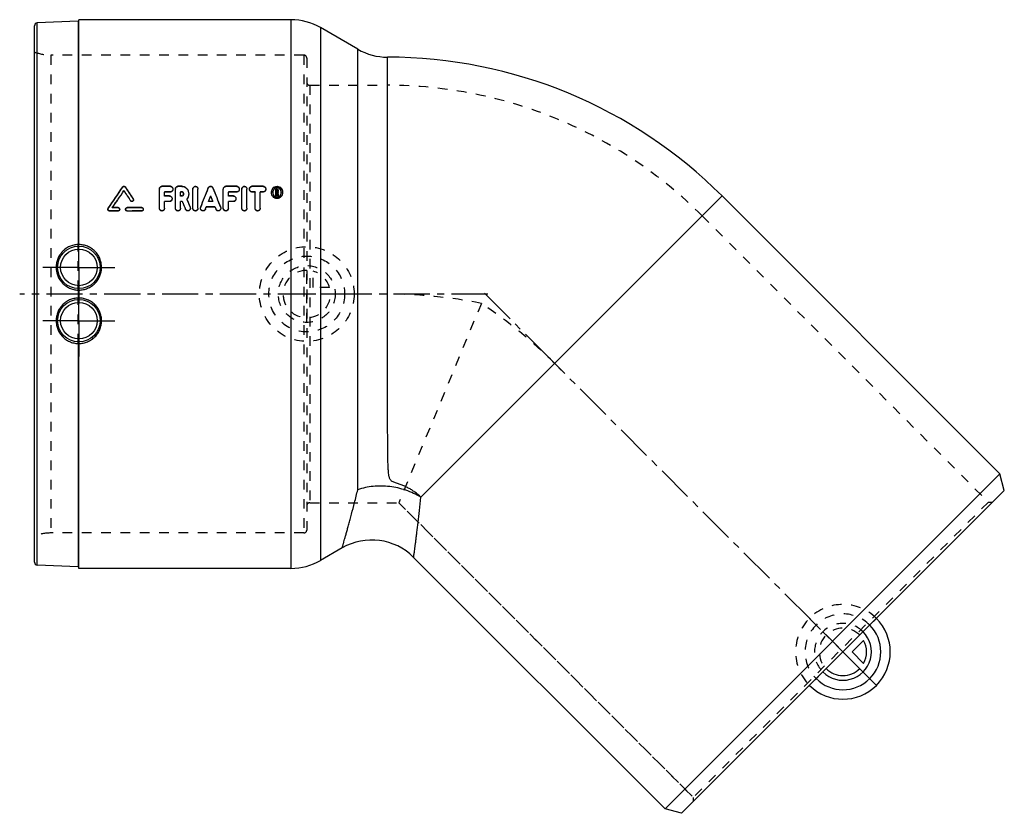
# Model space of a CAD drawing. Header units: millimetres. Extents: x 81 to 414, y 116 to 384.
import ezdxf

# ---------------------------------------------------------------- set-up
doc = ezdxf.new("R2010")
doc.units = ezdxf.units.MM
doc.header["$LTSCALE"] = 32.592593
doc.linetypes.add('CENTER', pattern=[0.6, 0.375, -0.075, 0.075, -0.075])
doc.linetypes.add('HIDDEN', pattern=[0.2, 0.1, -0.1])
for name, color, linetype in [('ACHSEN_S', 7, 'CONTINUOUS'), ('FASEN', 7, 'CONTINUOUS'), ('FLAECHEN', 7, 'CONTINUOUS'), ('HILFSGEOMETRIE', 7, 'CONTINUOUS'), ('KOERPER', 7, 'CONTINUOUS'), ('KONST.EL_MIT_GEO', 7, 'CONTINUOUS'), ('KURVEN', 7, 'CONTINUOUS')]:
    doc.layers.add(name, color=color, linetype=linetype)

msp = doc.modelspace()

# ---------------------------------------------------------------- linework, layer by layer
at = {"layer": 'ACHSEN_S', "color": 2, "linetype": 'CENTER'}
msp.add_line((239.28, 291.38), (81.16, 291.38), dxfattribs=at)
at = {"layer": 'FASEN', "color": 7, "linetype": 'Continuous'}
for p, q in [((318.46, 324.52), (412.34, 230.64)), ((412.34, 230.64), (299.2, 117.5)), ((413.84, 225.06), (412.34, 230.64)), ((413.84, 225.06), (304.78, 116.01)), ((214.26, 202.45), (299.2, 117.5)), ((304.78, 116.01), (299.2, 117.5))]:
    msp.add_line(p, q, dxfattribs=at)
at = {"layer": 'FASEN', "color": 8, "linetype": 'HIDDEN'}
for p, q in [((311.75, 317.8), (408.45, 221.09)), ((408.45, 221.09), (308.75, 121.39)), ((408.45, 221.09), (409.87, 221.09)), ((212.04, 218.1), (308.75, 121.39)), ((308.75, 121.39), (308.75, 119.98))]:
    msp.add_line(p, q, dxfattribs=at)
at = {"layer": 'FLAECHEN', "color": 2, "linetype": 'CENTER'}
msp.add_line((238.21, 291.64), (265.44, 264.41), dxfattribs=at)
at = {"layer": 'HILFSGEOMETRIE', "color": 2, "linetype": 'CENTER'}
msp.add_line((362.14, 167.71), (258.36, 271.48), dxfattribs=at)
at = {"layer": 'KOERPER', "color": 7, "linetype": 'Continuous'}
for p, q in [((172.81, 384.03), (101.16, 384.03)), ((195.43, 374.06), (182.81, 381.35)), ((318.46, 324.52), (412.34, 230.64)), ((190.11, 205.63), (182.81, 201.41)), ((214.26, 202.45), (299.2, 117.5)), ((172.81, 198.73), (101.16, 198.73))]:
    msp.add_line(p, q, dxfattribs=at)
at = {"layer": 'KOERPER', "color": 8, "linetype": 'HIDDEN'}
for p, q in [((179.16, 361.88), (205.33, 361.88)), ((205.33, 361.88), (205.33, 291.38)), ((311.75, 317.8), (261.9, 267.95)), ((311.75, 317.8), (408.45, 221.09)), ((237.15, 288.22), (209.26, 220.88)), ((179.16, 220.88), (209.26, 220.88)), ((209.26, 220.88), (308.75, 121.39))]:
    msp.add_line(p, q, dxfattribs=at)
at = {"layer": 'KOERPER', "color": 2, "linetype": 'CENTER'}
for p, q in [((101.16, 300.38), (101.16, 312.53)), ((101.16, 300.38), (89.01, 300.38)), ((101.16, 300.38), (101.16, 288.23)), ((101.16, 300.38), (113.31, 300.38)), ((101.16, 282.38), (101.16, 288.23)), ((101.16, 282.38), (89.01, 282.38)), ((101.16, 282.38), (101.16, 270.23)), ((101.16, 282.38), (113.31, 282.38))]:
    msp.add_line(p, q, dxfattribs=at)
at = {"layer": 'KOERPER', "color": 7, "linetype": 'Continuous'}
msp.add_arc((205.33, 211.38), 160, 45, 89.9661, dxfattribs=at)
at = {"layer": 'KOERPER', "color": 8, "linetype": 'HIDDEN'}
for centre, radius, start, end in [((205.33, 211.38), 150.5, 45, 90), ((205.21, 128.6), 162.78, 78.6824, 89.9581), ((205.21, 128.61), 162.77, 78.6823, 89.9585), ((146.88, 152.77), 162.77, 45.0415, 56.3177)]:
    msp.add_arc(centre, radius, start, end, dxfattribs=at)
at = {"layer": 'KONST.EL_MIT_GEO', "color": 7, "linetype": 'Continuous'}
for p, q in [((100.88, 383.52), (87.12, 382.92)), ((87.12, 199.84), (87.12, 382.92)), ((100.88, 383.52), (100.88, 308.1)), ((101.16, 308.09), (101.16, 384.03)), ((172.81, 384.03), (172.81, 198.73)), ((86.16, 200.84), (86.16, 381.92)), ((182.81, 381.35), (182.81, 201.41)), ((195.43, 291.38), (195.43, 374.06)), ((205.43, 291.38), (205.42, 371.38)), ((115.97, 327.56), (115.97, 327.49)), ((116.76, 327.56), (116.76, 327.49)), ((128.36, 320.35), (128.36, 326.76)), ((129.22, 327.78), (129.22, 327.71)), ((132.07, 327.78), (129.22, 327.78)), ((132.07, 327.71), (129.22, 327.71)), ((132.07, 327.78), (132.07, 327.71)), ((133.78, 320.35), (133.78, 326.76)), ((134.63, 327.78), (134.63, 327.71)), ((135.96, 327.78), (134.63, 327.78)), ((135.96, 327.71), (134.63, 327.71)), ((135.96, 327.78), (135.96, 327.71)), ((139.69, 320.35), (139.69, 326.76)), ((141.4, 320.35), (141.4, 326.76)), ((144.89, 327.21), (144.89, 327.14)), ((146.46, 327.21), (146.46, 327.14)), ((149.95, 320.35), (149.95, 326.76)), ((150.81, 327.78), (150.81, 327.71)), ((154.52, 327.78), (150.81, 327.78)), ((154.52, 327.71), (150.81, 327.71)), ((154.52, 327.78), (154.52, 327.71)), ((156.23, 320.35), (156.23, 326.76)), ((157.94, 320.35), (157.94, 326.76)), ((159.65, 327.78), (159.65, 327.71)), ((163.44, 327.78), (159.65, 327.78)), ((163.44, 327.71), (159.65, 327.71)), ((163.44, 327.78), (163.44, 327.71)), ((167.68, 324.56), (167.68, 326.83)), ((168.11, 326.83), (167.68, 326.83)), ((168.11, 326.76), (167.68, 326.76)), ((167.97, 325.79), (167.97, 326.45)), ((168.11, 326.45), (167.97, 326.45)), ((168.11, 326.83), (168.11, 326.76)), ((168.25, 325.95), (168.25, 326.29)), ((168.54, 325.95), (168.54, 326.29)), ((119.5, 323.53), (119.5, 323.46)), ((130.07, 324.48), (130.07, 325.82)), ((132.07, 325.82), (130.07, 325.82)), ((131.78, 324.55), (130.07, 324.55)), ((131.78, 324.48), (130.07, 324.48)), ((131.78, 324.55), (131.78, 324.48)), ((135.49, 324.48), (135.49, 325.82)), ((135.96, 325.82), (135.49, 325.82)), ((135.96, 324.55), (135.49, 324.55)), ((135.96, 324.48), (135.49, 324.48)), ((135.96, 324.55), (135.96, 324.48)), ((151.66, 324.48), (151.66, 325.82)), ((154.52, 325.82), (151.66, 325.82)), ((153.37, 324.55), (151.66, 324.55)), ((153.37, 324.48), (151.66, 324.48)), ((153.37, 324.55), (153.37, 324.48)), ((160.69, 325.82), (159.65, 325.82)), ((160.69, 320.35), (160.69, 325.82)), ((162.4, 320.35), (162.4, 325.82)), ((163.44, 325.82), (162.4, 325.82)), ((167.97, 324.56), (167.68, 324.56)), ((168.11, 325.86), (167.97, 325.86)), ((168.11, 325.79), (167.97, 325.79)), ((167.97, 324.56), (167.97, 325.48)), ((168.06, 325.48), (167.97, 325.48)), ((168.11, 325.86), (168.11, 325.79)), ((168.53, 324.56), (168.24, 324.56)), ((168.53, 324.63), (168.53, 324.56)), ((318.46, 324.52), (216.69, 222.75)), ((111.06, 320.35), (111.06, 320.29)), ((114.46, 319.42), (111.46, 319.42)), ((114.46, 320.51), (112.46, 320.51)), ((114.46, 320.57), (112.5, 320.57)), ((114.46, 320.57), (114.46, 320.51)), ((117.45, 320.57), (117.45, 320.51)), ((122.43, 320.57), (117.45, 320.57)), ((122.43, 320.51), (117.45, 320.51)), ((122.43, 319.42), (117.45, 319.42)), ((122.43, 320.57), (122.43, 320.51)), ((130.07, 320.35), (130.07, 322.61)), ((131.78, 322.61), (130.07, 322.61)), ((135.49, 320.35), (135.49, 322.61)), ((136.07, 322.61), (135.49, 322.61)), ((138.75, 320.81), (138.75, 320.74)), ((142.32, 320.79), (142.32, 320.73)), ((147.15, 320.74), (144.2, 320.74)), ((146.4, 322.61), (144.95, 322.61)), ((146.38, 322.67), (144.97, 322.67)), ((149.03, 320.79), (149.03, 320.73)), ((151.66, 320.35), (151.66, 322.61)), ((153.37, 322.61), (151.66, 322.61)), ((100.88, 292.72), (100.88, 290.04)), ((101.16, 290.03), (101.16, 292.73)), ((100.88, 274.66), (100.88, 199.24)), ((101.16, 198.73), (101.16, 274.68)), ((100.88, 199.24), (87.12, 199.84))]:
    msp.add_line(p, q, dxfattribs=at)
at = {"layer": 'KONST.EL_MIT_GEO', "color": 8, "linetype": 'HIDDEN'}
for p, q in [((91.68, 372.08), (91.68, 210.68)), ((177.16, 372.08), (91.68, 372.08)), ((177.16, 372.08), (177.16, 210.68)), ((178.16, 371.08), (178.16, 211.68)), ((179.16, 361.88), (179.16, 220.88)), ((179.16, 361.88), (205.33, 361.88)), ((116.37, 326.3), (116.37, 326.23)), ((128.36, 326.83), (128.36, 326.76)), ((132.92, 326.83), (132.92, 326.76)), ((133.78, 326.83), (133.78, 326.76)), ((139.69, 326.83), (139.69, 326.76)), ((141.4, 326.83), (141.4, 326.76)), ((149.95, 326.83), (149.95, 326.76)), ((155.37, 326.83), (155.37, 326.76)), ((156.23, 326.83), (156.23, 326.76)), ((157.94, 326.83), (157.94, 326.76)), ((158.79, 326.83), (158.79, 326.76)), ((164.29, 326.83), (164.29, 326.76)), ((167.97, 326.51), (167.97, 326.45)), ((168.11, 326.51), (167.97, 326.51)), ((168.11, 326.51), (168.11, 326.45)), ((168.25, 326.36), (168.25, 326.29)), ((168.54, 326.36), (168.54, 326.29)), ((118.7, 322.87), (118.7, 322.81)), ((119.6, 323.2), (119.6, 323.14)), ((130.07, 325.88), (130.07, 325.82)), ((132.07, 325.88), (130.07, 325.88)), ((132.07, 325.88), (132.07, 325.82)), ((132.64, 323.61), (132.64, 323.54)), ((135.49, 325.88), (135.49, 325.82)), ((135.96, 325.88), (135.49, 325.88)), ((135.96, 325.88), (135.96, 325.82)), ((136.57, 325.22), (136.57, 325.15)), ((137.63, 323.45), (137.63, 323.38)), ((137.65, 323.39), (137.65, 323.4)), ((138.27, 325.22), (138.27, 325.15)), ((145.68, 324.49), (145.68, 324.42)), ((151.66, 325.88), (151.66, 325.82)), ((154.52, 325.88), (151.66, 325.88)), ((154.23, 323.61), (154.23, 323.54)), ((154.52, 325.88), (154.52, 325.82)), ((159.65, 325.88), (159.65, 325.82)), ((160.69, 325.88), (159.65, 325.88)), ((160.69, 325.88), (160.69, 325.82)), ((162.4, 325.88), (162.4, 325.82)), ((163.44, 325.88), (162.4, 325.88)), ((163.44, 325.88), (163.44, 325.82)), ((166.26, 325.73), (166.26, 325.66)), ((166.69, 325.73), (166.69, 325.66)), ((167.97, 324.63), (167.68, 324.63)), ((167.97, 325.55), (167.97, 325.48)), ((168.06, 325.55), (167.97, 325.55)), ((168.06, 325.55), (168.06, 325.48)), ((168.24, 324.63), (168.24, 324.56)), ((168.53, 324.63), (168.24, 324.63)), ((168.34, 325.62), (168.34, 325.55)), ((169.54, 325.73), (169.54, 325.66)), ((169.96, 325.73), (169.96, 325.66)), ((110.97, 320.03), (110.97, 319.96)), ((111.46, 319.49), (111.46, 319.42)), ((114.46, 319.49), (111.46, 319.49)), ((112.46, 320.57), (112.46, 320.51)), ((112.5, 320.57), (112.46, 320.57)), ((114.46, 319.49), (114.46, 319.42)), ((114.95, 320.03), (114.95, 319.96)), ((116.95, 320.03), (116.95, 319.96)), ((117.45, 319.49), (117.45, 319.42)), ((122.43, 319.49), (117.45, 319.49)), ((122.43, 319.49), (122.43, 319.42)), ((122.93, 320.03), (122.93, 319.96)), ((130.07, 322.67), (130.07, 322.61)), ((131.78, 322.67), (130.07, 322.67)), ((131.78, 322.67), (131.78, 322.61)), ((135.49, 322.67), (135.49, 322.61)), ((136.07, 322.67), (135.49, 322.67)), ((136.07, 322.67), (136.07, 322.61)), ((137.2, 320.02), (137.2, 319.96)), ((138.83, 320.42), (138.83, 320.35)), ((142.25, 320.42), (142.25, 320.35)), ((143.89, 320.04), (143.89, 319.98)), ((144.2, 320.8), (144.2, 320.74)), ((147.15, 320.8), (144.2, 320.8)), ((144.95, 322.67), (144.95, 322.61)), ((144.97, 322.67), (144.95, 322.67)), ((146.4, 322.67), (146.38, 322.67)), ((146.4, 322.67), (146.4, 322.61)), ((147.15, 320.8), (147.15, 320.74)), ((147.46, 320.04), (147.46, 319.98)), ((149.1, 320.42), (149.1, 320.35)), ((151.66, 322.67), (151.66, 322.61)), ((153.37, 322.67), (151.66, 322.67)), ((153.37, 322.67), (153.37, 322.61)), ((100.88, 292.72), (100.88, 308.1)), ((101.16, 292.73), (101.16, 308.09)), ((100.88, 274.66), (100.88, 290.04)), ((101.16, 274.68), (101.16, 290.03)), ((179.16, 220.88), (205.33, 220.88)), ((177.16, 210.68), (91.68, 210.68))]:
    msp.add_line(p, q, dxfattribs=at)
at = {"layer": 'KONST.EL_MIT_GEO', "color": 7, "linetype": 'Continuous'}
for centre, radius in [((101.16, 300.38), 7.18), ((101.16, 300.38), 6.18), ((101.16, 282.38), 7.18), ((101.16, 282.38), 6.18)]:
    msp.add_circle(centre, radius, dxfattribs=at)
for centre, radius, start, end in [((87.16, 381.92), 1, 92.5, 180), ((100.86, 383.82), 0.3, 272.5, 360), ((172.81, 364.03), 20, 60, 90), ((205.43, 391.38), 20, 240, 269.9661), ((129.41, 326.76), 1.05, 171.2694, 179.9956), ((134.82, 326.76), 1.05, 171.2694, 179.9956), ((140.73, 326.76), 1.05, 170.631, 179.9947), ((151, 326.76), 1.05, 171.2694, 179.9956), ((157.28, 326.76), 1.05, 170.631, 179.9947), ((135.83, 325.15), 0.734, 0.0063, 14.8298), ((135.79, 325), 2.45, 318.7004, 319.9081), ((168.52, 325.66), 2.26, 175.4507, 180.0711), ((168.42, 325.66), 1.73, 174.0826, 180.083), ((168.42, 325.66), 1.73, 169.995, 174.08), ((168.1, 325.9), 0.426, 304.1444, 308.842), ((167.81, 325.66), 1.73, 5.9199, 10.0054), ((167.8, 325.66), 1.73, 2.2373, 5.9181), ((167.8, 325.66), 1.74, 359.9173, 2.2381), ((167.71, 325.66), 2.26, 359.9291, 4.5493), ((200.11, 188.31), 20, 45, 120), ((87.16, 200.84), 1, 180, 267.5), ((172.81, 218.73), 20, 270, 300), ((100.86, 198.94), 0.3, 0, 87.5)]:
    msp.add_arc(centre, radius, start, end, dxfattribs=at)
at = {"layer": 'KONST.EL_MIT_GEO', "color": 8, "linetype": 'HIDDEN'}
for centre, radius, start, end in [((91.68, 387.08), 15, 248.4348, 270), ((177.16, 371.08), 1, 360, 90), ((179.16, 362.88), 1, 180, 270), ((129.41, 326.83), 1.05, 175.5695, 179.9985), ((134.83, 326.83), 1.05, 175.5695, 179.9985), ((140.73, 326.83), 1.05, 175.2427, 179.9982), ((151, 326.83), 1.05, 175.5695, 179.9985), ((157.28, 326.83), 1.05, 175.2427, 179.9982), ((159.84, 326.83), 1.05, 177.647, 180.0021), ((135.83, 325.22), 0.735, 355.1186, 0.0006), ((168.52, 325.73), 2.26, 175.9188, 179.9985), ((168.42, 325.73), 1.73, 180.0001, 184.3617), ((168.08, 326.02), 0.174, 352.4498, 359.9938), ((167.8, 325.73), 1.73, 357.6727, 359.9999), ((167.71, 325.73), 2.26, 0.0015, 4.0808), ((111.56, 320.03), 0.59, 176.3476, 179.9832), ((117.54, 320.03), 0.59, 177.2343, 180.0007), ((179.16, 219.88), 1, 90, 180), ((91.68, 195.68), 15, 90, 111.5652), ((177.16, 211.68), 1, 270, 0)]:
    msp.add_arc(centre, radius, start, end, dxfattribs=at)
at = {"layer": 'KONST.EL_MIT_GEO', "color": 7, "linetype": 'Continuous'}
for centre, major_axis, ratio, start_param, end_param in [((77.24, 291.38), (68.76, 92.43), 0.092293, -1.184196, -1.10113), ((77.24, 291.38), (68.98, 92.73), 0.092293, -1.186001, -1.103304), ((78.48, 291.38), (68.98, 92.73), 0.092293, 5.099649, 5.165308), ((154.36, 291.38), (-69.18, 92.73), 0.09237, 1.117619, 1.157082), ((155.6, 291.38), (-68.96, 92.43), 0.09237, 1.100864, 1.147613), ((155.6, 291.38), (-69.18, 92.73), 0.09237, 1.103038, 1.149575), ((122.24, 291.38), (40.24, 92.61), 0.070691, -1.217062, -1.143008), ((122.24, 291.38), (40.37, 92.91), 0.070691, -1.218888, -1.145163), ((169.11, 291.38), (-40.24, 92.61), 0.070691, 1.143008, 1.217062), ((169.11, 291.38), (-40.37, 92.91), 0.070691, 1.145163, 1.218888), ((160.04, 291.38), (-42.8, 92.9), 0.073479, 1.185481, 1.215541), ((160.04, 291.38), (-42.66, 92.6), 0.073479, 1.184175, 1.213715), ((124.11, 291.38), (40.37, 92.91), 0.070691, 5.085685, 5.106479), ((167.24, 291.38), (-40.37, 92.91), 0.070691, 1.176706, 1.1975), ((179.14, 291.38), (-20.26, 92.95), 0.040385, 1.186398, 1.196988), ((179.43, 291.38), (-20.26, 92.95), 0.040385, 1.185591, 1.196988), ((179.43, 291.38), (-20.2, 92.65), 0.040385, 1.184281, 1.194971), ((158.15, 291.38), (-42.8, 92.9), 0.073479, 1.194363, 1.224442), ((124.11, 291.38), (40.37, 92.91), 0.070691, -1.22737, -1.218741), ((167.24, 291.38), (-40.37, 92.91), 0.070691, 1.218741, 1.22737)]:
    msp.add_ellipse(centre, major_axis=major_axis, ratio=ratio, start_param=start_param, end_param=end_param, dxfattribs=at)
at = {"layer": 'KONST.EL_MIT_GEO', "color": 8, "linetype": 'HIDDEN'}
for centre, major_axis, ratio, start_param, end_param in [((78.48, 291.38), (68.76, 92.43), 0.092293, -1.181721, -1.115772), ((154.36, 291.38), (-68.96, 92.43), 0.09237, 1.115513, 1.155154), ((160.04, 291.38), (-42.66, 92.6), 0.073479, 1.183523, 1.184032), ((124.11, 291.38), (40.24, 92.61), 0.070691, -1.195582, -1.174696), ((167.24, 291.38), (-40.24, 92.61), 0.070691, 1.174696, 1.195582), ((179.14, 291.38), (-20.2, 92.65), 0.040385, 1.184332, 1.194971), ((179.43, 291.38), (-20.2, 92.65), 0.040385, 1.183522, 1.184281), ((158.15, 291.38), (-42.66, 92.6), 0.073479, 1.192445, 1.222653), ((124.11, 291.38), (40.24, 92.61), 0.070691, -1.22558, -1.216914), ((167.24, 291.38), (-40.24, 92.61), 0.070691, 1.216914, 1.22558)]:
    msp.add_ellipse(centre, major_axis=major_axis, ratio=ratio, start_param=start_param, end_param=end_param, dxfattribs=at)
at = {"layer": 'KONST.EL_MIT_GEO', "color": 7, "linetype": 'Continuous'}
for points, knots in [([(115.97, 327.56), (116.01, 327.62), (116.13, 327.73), (116.36, 327.8), (116.6, 327.73), (116.72, 327.62), (116.76, 327.56)], [0, 0, 0, 0, 0.246208, 0.499978, 0.753764, 1, 1, 1, 1]), ([(115.97, 327.49), (116.01, 327.55), (116.13, 327.66), (116.36, 327.73), (116.6, 327.66), (116.72, 327.55), (116.76, 327.49)], [0, 0, 0, 0, 0.246255, 0.499978, 0.753717, 1, 1, 1, 1]), ([(128.37, 326.91), (128.38, 327.02), (128.43, 327.23), (128.6, 327.52), (128.87, 327.73), (129.1, 327.78), (129.22, 327.78)], [0, 0, 0, 0, 0.242333, 0.48836, 0.741044, 1, 1, 1, 1]), ([(128.38, 326.92), (128.39, 327.02), (128.45, 327.22), (128.63, 327.48), (128.9, 327.66), (129.11, 327.71), (129.22, 327.71)], [0, 0, 0, 0, 0.242313, 0.488684, 0.741485, 1, 1, 1, 1]), ([(132.07, 327.78), (132.19, 327.78), (132.43, 327.72), (132.71, 327.49), (132.88, 327.17), (132.92, 326.94), (132.92, 326.83)], [0, 0, 0, 0, 0.259265, 0.511756, 0.757545, 1, 1, 1, 1]), ([(132.07, 327.71), (132.19, 327.71), (132.43, 327.65), (132.71, 327.42), (132.88, 327.11), (132.92, 326.87), (132.92, 326.76)], [0, 0, 0, 0, 0.259155, 0.511626, 0.757465, 1, 1, 1, 1]), ([(132.92, 326.76), (132.92, 326.65), (132.88, 326.42), (132.71, 326.11), (132.43, 325.88), (132.19, 325.82), (132.07, 325.82)], [0, 0, 0, 0, 0.242344, 0.488514, 0.741222, 1, 1, 1, 1]), ([(133.78, 326.91), (133.79, 327.02), (133.84, 327.23), (134.01, 327.52), (134.29, 327.73), (134.52, 327.78), (134.63, 327.78)], [0, 0, 0, 0, 0.242333, 0.48836, 0.741044, 1, 1, 1, 1]), ([(133.79, 326.92), (133.8, 327.02), (133.87, 327.22), (134.04, 327.48), (134.31, 327.66), (134.52, 327.71), (134.63, 327.71)], [0, 0, 0, 0, 0.242313, 0.488684, 0.741485, 1, 1, 1, 1]), ([(135.96, 327.78), (136.13, 327.78), (136.46, 327.74), (137.07, 327.51), (137.71, 326.99), (138.17, 326.15), (138.27, 325.52), (138.27, 325.22)], [0, 0, 0, 0, 0.130554, 0.259901, 0.511556, 0.757085, 1, 1, 1, 1]), ([(135.96, 327.71), (136.13, 327.71), (136.46, 327.67), (137.07, 327.44), (137.71, 326.92), (138.17, 326.08), (138.27, 325.46), (138.27, 325.15)], [0, 0, 0, 0, 0.130493, 0.259796, 0.511435, 0.757013, 1, 1, 1, 1]), ([(139.69, 326.92), (139.7, 327.03), (139.75, 327.25), (139.94, 327.54), (140.23, 327.74), (140.59, 327.8), (140.94, 327.7), (141.2, 327.47), (141.36, 327.16), (141.4, 326.94), (141.4, 326.83)], [0, 0, 0, 0, 0.121341, 0.244654, 0.371454, 0.501253, 0.630501, 0.756314, 0.878921, 1, 1, 1, 1]), ([(139.7, 326.93), (139.72, 327.04), (139.79, 327.25), (139.99, 327.51), (140.29, 327.69), (140.64, 327.73), (140.96, 327.61), (141.21, 327.38), (141.36, 327.08), (141.4, 326.87), (141.4, 326.76)], [0, 0, 0, 0, 0.121532, 0.245361, 0.372659, 0.502478, 0.631274, 0.756657, 0.879036, 1, 1, 1, 1]), ([(144.89, 327.21), (144.95, 327.37), (145.11, 327.58), (145.41, 327.75), (145.68, 327.79), (145.94, 327.75), (146.24, 327.58), (146.4, 327.37), (146.46, 327.21)], [0, 0, 0, 0, 0.243797, 0.370826, 0.5, 0.629174, 0.756203, 1, 1, 1, 1]), ([(144.89, 327.14), (144.95, 327.3), (145.11, 327.51), (145.41, 327.68), (145.68, 327.72), (145.94, 327.68), (146.24, 327.51), (146.4, 327.3), (146.46, 327.14)], [0, 0, 0, 0, 0.243855, 0.37087, 0.5, 0.62913, 0.756145, 1, 1, 1, 1]), ([(149.96, 326.91), (149.97, 327.02), (150.02, 327.23), (150.19, 327.52), (150.47, 327.73), (150.69, 327.78), (150.81, 327.78)], [0, 0, 0, 0, 0.242333, 0.48836, 0.741044, 1, 1, 1, 1]), ([(149.97, 326.92), (149.98, 327.02), (150.04, 327.22), (150.22, 327.48), (150.49, 327.66), (150.7, 327.71), (150.81, 327.71)], [0, 0, 0, 0, 0.242313, 0.488684, 0.741485, 1, 1, 1, 1]), ([(154.52, 327.78), (154.64, 327.78), (154.88, 327.72), (155.17, 327.49), (155.34, 327.17), (155.37, 326.94), (155.37, 326.83)], [0, 0, 0, 0, 0.259265, 0.511756, 0.757545, 1, 1, 1, 1]), ([(154.52, 327.71), (154.64, 327.71), (154.88, 327.65), (155.17, 327.42), (155.34, 327.11), (155.37, 326.87), (155.37, 326.76)], [0, 0, 0, 0, 0.259155, 0.511626, 0.757465, 1, 1, 1, 1]), ([(155.37, 326.76), (155.37, 326.65), (155.34, 326.42), (155.17, 326.11), (154.88, 325.88), (154.64, 325.82), (154.52, 325.82)], [0, 0, 0, 0, 0.242344, 0.488514, 0.741222, 1, 1, 1, 1]), ([(156.23, 326.92), (156.24, 327.03), (156.3, 327.25), (156.48, 327.54), (156.77, 327.74), (157.13, 327.8), (157.48, 327.7), (157.74, 327.47), (157.9, 327.16), (157.94, 326.94), (157.94, 326.83)], [0, 0, 0, 0, 0.121341, 0.244654, 0.371454, 0.501253, 0.630501, 0.756314, 0.878921, 1, 1, 1, 1]), ([(156.24, 326.93), (156.26, 327.04), (156.33, 327.25), (156.53, 327.51), (156.83, 327.69), (157.18, 327.73), (157.51, 327.61), (157.76, 327.38), (157.91, 327.08), (157.94, 326.87), (157.94, 326.76)], [0, 0, 0, 0, 0.121532, 0.245361, 0.372659, 0.502478, 0.631274, 0.756657, 0.879036, 1, 1, 1, 1]), ([(158.79, 326.87), (158.8, 326.98), (158.84, 327.21), (159.02, 327.5), (159.29, 327.72), (159.53, 327.78), (159.65, 327.78)], [0, 0, 0, 0, 0.242346, 0.488273, 0.740873, 1, 1, 1, 1]), ([(158.79, 326.76), (158.79, 326.87), (158.83, 327.11), (159, 327.42), (159.28, 327.65), (159.53, 327.71), (159.65, 327.71)], [0, 0, 0, 0, 0.242534, 0.488374, 0.740845, 1, 1, 1, 1]), ([(159.65, 325.82), (159.53, 325.82), (159.28, 325.88), (159, 326.11), (158.83, 326.42), (158.79, 326.65), (158.79, 326.76)], [0, 0, 0, 0, 0.258778, 0.511486, 0.757656, 1, 1, 1, 1]), ([(163.44, 327.78), (163.56, 327.78), (163.8, 327.72), (164.08, 327.49), (164.25, 327.17), (164.29, 326.94), (164.29, 326.83)], [0, 0, 0, 0, 0.259265, 0.511756, 0.757545, 1, 1, 1, 1]), ([(163.44, 327.71), (163.56, 327.71), (163.8, 327.65), (164.08, 327.42), (164.25, 327.11), (164.29, 326.87), (164.29, 326.76)], [0, 0, 0, 0, 0.259155, 0.511626, 0.757465, 1, 1, 1, 1]), ([(164.29, 326.76), (164.29, 326.65), (164.25, 326.42), (164.08, 326.11), (163.8, 325.88), (163.56, 325.82), (163.44, 325.82)], [0, 0, 0, 0, 0.242344, 0.488514, 0.741222, 1, 1, 1, 1]), ([(166.27, 325.89), (166.28, 326.12), (166.39, 326.59), (166.77, 327.21), (167.37, 327.66), (168.11, 327.84), (168.86, 327.66), (169.45, 327.21), (169.83, 326.59), (169.94, 326.12), (169.96, 325.89)], [0, 0, 0, 0, 0.121443, 0.244506, 0.370714, 0.5, 0.629286, 0.755494, 0.878557, 1, 1, 1, 1]), ([(166.27, 325.84), (166.29, 326.07), (166.4, 326.53), (166.78, 327.15), (167.37, 327.6), (168.11, 327.77), (168.85, 327.6), (169.45, 327.15), (169.83, 326.53), (169.94, 326.07), (169.96, 325.84)], [0, 0, 0, 0, 0.121463, 0.244563, 0.370776, 0.5, 0.629224, 0.755437, 0.878537, 1, 1, 1, 1]), ([(169.51, 325.96), (169.48, 326.12), (169.38, 326.44), (169.07, 326.86), (168.64, 327.16), (168.11, 327.27), (167.59, 327.16), (167.15, 326.86), (166.85, 326.44), (166.74, 326.12), (166.71, 325.96)], [0, 0, 0, 0, 0.121409, 0.244712, 0.371027, 0.5, 0.628973, 0.755289, 0.878591, 1, 1, 1, 1]), ([(168.11, 326.83), (168.17, 326.83), (168.29, 326.8), (168.44, 326.68), (168.52, 326.53), (168.54, 326.41), (168.54, 326.36)], [0, 0, 0, 0, 0.258909, 0.511419, 0.75737, 1, 1, 1, 1]), ([(168.11, 326.76), (168.17, 326.76), (168.29, 326.73), (168.44, 326.62), (168.52, 326.46), (168.54, 326.35), (168.54, 326.29)], [0, 0, 0, 0, 0.258803, 0.511292, 0.757292, 1, 1, 1, 1]), ([(168.25, 326.29), (168.25, 326.33), (168.23, 326.41), (168.15, 326.45), (168.11, 326.45)], [0, 0, 0, 0, 0.490896, 1, 1, 1, 1]), ([(119.6, 323.14), (119.6, 323.03), (119.54, 322.82), (119.33, 322.63), (119.12, 322.58), (118.95, 322.6), (118.81, 322.68), (118.73, 322.76), (118.7, 322.81)], [0, 0, 0, 0, 0.242174, 0.490335, 0.618941, 0.747758, 0.875008, 1, 1, 1, 1]), ([(119.5, 323.53), (119.51, 323.51), (119.57, 323.41), (119.6, 323.29), (119.6, 323.2)], [0, 0, 0, 0, 0.253145, 1, 1, 1, 1]), ([(119.5, 323.46), (119.51, 323.44), (119.57, 323.34), (119.6, 323.22), (119.6, 323.14)], [0, 0, 0, 0, 0.253126, 1, 1, 1, 1]), ([(131.78, 324.55), (131.9, 324.55), (132.14, 324.49), (132.43, 324.26), (132.6, 323.95), (132.64, 323.72), (132.64, 323.61)], [0, 0, 0, 0, 0.25746, 0.50958, 0.756199, 1, 1, 1, 1]), ([(131.78, 324.48), (131.9, 324.48), (132.14, 324.42), (132.43, 324.2), (132.6, 323.89), (132.64, 323.66), (132.64, 323.54)], [0, 0, 0, 0, 0.257371, 0.509471, 0.756131, 1, 1, 1, 1]), ([(132.64, 323.54), (132.64, 323.43), (132.6, 323.2), (132.43, 322.89), (132.14, 322.66), (131.9, 322.61), (131.78, 322.61)], [0, 0, 0, 0, 0.243714, 0.490667, 0.742957, 1, 1, 1, 1]), ([(136.54, 325.34), (136.51, 325.46), (136.4, 325.65), (136.17, 325.79), (136.03, 325.82), (135.96, 325.82)], [0, 0, 0, 0, 0.487556, 0.741555, 1, 1, 1, 1]), ([(135.96, 324.55), (136.04, 324.55), (136.2, 324.58), (136.39, 324.73), (136.52, 324.93), (136.56, 325.08), (136.56, 325.15)], [0, 0, 0, 0, 0.257716, 0.510343, 0.757087, 1, 1, 1, 1]), ([(135.96, 324.48), (136.05, 324.48), (136.22, 324.52), (136.42, 324.68), (136.54, 324.9), (136.57, 325.07), (136.57, 325.15)], [0, 0, 0, 0, 0.257947, 0.510418, 0.756937, 1, 1, 1, 1]), ([(138.27, 325.15), (138.27, 324.84), (138.17, 324.22), (137.86, 323.66), (137.66, 323.42)], [0, 0, 0, 0, 0.495993, 1, 1, 1, 1]), ([(153.37, 324.55), (153.49, 324.55), (153.73, 324.49), (154.02, 324.26), (154.19, 323.95), (154.23, 323.72), (154.23, 323.61)], [0, 0, 0, 0, 0.25746, 0.50958, 0.756199, 1, 1, 1, 1]), ([(153.37, 324.48), (153.49, 324.48), (153.73, 324.42), (154.02, 324.2), (154.19, 323.89), (154.23, 323.66), (154.23, 323.54)], [0, 0, 0, 0, 0.257371, 0.509471, 0.756131, 1, 1, 1, 1]), ([(154.23, 323.54), (154.23, 323.43), (154.19, 323.2), (154.02, 322.89), (153.73, 322.66), (153.49, 322.61), (153.37, 322.61)], [0, 0, 0, 0, 0.243714, 0.490667, 0.742957, 1, 1, 1, 1]), ([(169.96, 325.66), (169.96, 325.41), (169.88, 324.91), (169.51, 324.24), (168.9, 323.75), (168.11, 323.56), (167.33, 323.75), (166.72, 324.24), (166.34, 324.91), (166.26, 325.41), (166.26, 325.66)], [0, 0, 0, 0, 0.121393, 0.244712, 0.371049, 0.5, 0.628951, 0.755288, 0.878607, 1, 1, 1, 1]), ([(166.69, 325.66), (166.69, 325.47), (166.75, 325.08), (167.04, 324.57), (167.51, 324.19), (168.11, 324.04), (168.72, 324.19), (169.19, 324.57), (169.47, 325.08), (169.54, 325.47), (169.54, 325.66)], [0, 0, 0, 0, 0.121411, 0.244691, 0.371003, 0.5, 0.628997, 0.755309, 0.878589, 1, 1, 1, 1]), ([(166.69, 325.59), (166.71, 325.41), (166.79, 325.05), (167.1, 324.57), (167.56, 324.23), (168.15, 324.11), (168.72, 324.26), (169.17, 324.62), (169.46, 325.11), (169.53, 325.48), (169.54, 325.66)], [0, 0, 0, 0, 0.121441, 0.244941, 0.371479, 0.500494, 0.629333, 0.755515, 0.87871, 1, 1, 1, 1]), ([(168.11, 325.86), (168.15, 325.86), (168.22, 325.89), (168.25, 325.96), (168.25, 325.99)], [0, 0, 0, 0, 0.50908, 1, 1, 1, 1]), ([(168.11, 325.79), (168.15, 325.79), (168.23, 325.83), (168.25, 325.91), (168.25, 325.95)], [0, 0, 0, 0, 0.508878, 1, 1, 1, 1]), ([(168.54, 325.95), (168.54, 325.88), (168.51, 325.73), (168.42, 325.61), (168.36, 325.57)], [0, 0, 0, 0, 0.494682, 1, 1, 1, 1]), ([(110.97, 320.07), (110.97, 320.14), (111, 320.25), (111.05, 320.33), (111.06, 320.35)], [0, 0, 0, 0, 0.747561, 1, 1, 1, 1]), ([(110.97, 319.96), (110.97, 320.05), (110.99, 320.17), (111.05, 320.26), (111.06, 320.29)], [0, 0, 0, 0, 0.747198, 1, 1, 1, 1]), ([(111.46, 319.42), (111.39, 319.42), (111.26, 319.45), (111.09, 319.58), (110.99, 319.76), (110.97, 319.9), (110.97, 319.96)], [0, 0, 0, 0, 0.255465, 0.507289, 0.754908, 1, 1, 1, 1]), ([(114.46, 320.57), (114.52, 320.57), (114.66, 320.54), (114.83, 320.41), (114.93, 320.23), (114.95, 320.1), (114.95, 320.03)], [0, 0, 0, 0, 0.255712, 0.507482, 0.754918, 1, 1, 1, 1]), ([(114.46, 320.51), (114.52, 320.51), (114.66, 320.47), (114.83, 320.34), (114.93, 320.16), (114.95, 320.03), (114.95, 319.96)], [0, 0, 0, 0, 0.255642, 0.507394, 0.754863, 1, 1, 1, 1]), ([(114.95, 319.96), (114.95, 319.9), (114.93, 319.76), (114.83, 319.58), (114.66, 319.45), (114.52, 319.42), (114.46, 319.42)], [0, 0, 0, 0, 0.245068, 0.492686, 0.74452, 1, 1, 1, 1]), ([(116.95, 320.06), (116.95, 320.12), (116.98, 320.25), (117.08, 320.42), (117.25, 320.54), (117.38, 320.57), (117.45, 320.57)], [0, 0, 0, 0, 0.245009, 0.492563, 0.744396, 1, 1, 1, 1]), ([(116.95, 319.96), (116.95, 320.03), (116.97, 320.16), (117.07, 320.34), (117.24, 320.47), (117.38, 320.51), (117.45, 320.51)], [0, 0, 0, 0, 0.245138, 0.492607, 0.744358, 1, 1, 1, 1]), ([(117.45, 319.42), (117.38, 319.42), (117.24, 319.45), (117.07, 319.58), (116.97, 319.76), (116.95, 319.9), (116.95, 319.96)], [0, 0, 0, 0, 0.25548, 0.507314, 0.754933, 1, 1, 1, 1]), ([(122.43, 320.57), (122.5, 320.57), (122.64, 320.54), (122.81, 320.41), (122.91, 320.23), (122.93, 320.1), (122.93, 320.03)], [0, 0, 0, 0, 0.255712, 0.507482, 0.754918, 1, 1, 1, 1]), ([(122.43, 320.51), (122.5, 320.51), (122.64, 320.47), (122.81, 320.34), (122.91, 320.16), (122.93, 320.03), (122.93, 319.96)], [0, 0, 0, 0, 0.255642, 0.507394, 0.754863, 1, 1, 1, 1]), ([(122.93, 319.96), (122.93, 319.9), (122.91, 319.76), (122.81, 319.58), (122.64, 319.45), (122.5, 319.42), (122.43, 319.42)], [0, 0, 0, 0, 0.245068, 0.492686, 0.74452, 1, 1, 1, 1]), ([(130.07, 320.35), (130.07, 320.24), (130.03, 320.01), (129.86, 319.7), (129.58, 319.48), (129.22, 319.39), (128.86, 319.48), (128.58, 319.7), (128.4, 320.01), (128.36, 320.24), (128.36, 320.35)], [0, 0, 0, 0, 0.122481, 0.246275, 0.37223, 0.500001, 0.627771, 0.753724, 0.87752, 1, 1, 1, 1]), ([(135.49, 320.35), (135.49, 320.24), (135.45, 320.01), (135.27, 319.7), (134.99, 319.48), (134.63, 319.39), (134.28, 319.48), (133.99, 319.7), (133.82, 320.01), (133.78, 320.24), (133.78, 320.35)], [0, 0, 0, 0, 0.122481, 0.246275, 0.37223, 0.500001, 0.627771, 0.753724, 0.87752, 1, 1, 1, 1]), ([(138.83, 320.35), (138.83, 320.25), (138.8, 320.06), (138.68, 319.79), (138.47, 319.57), (138.19, 319.43), (137.88, 319.41), (137.59, 319.5), (137.35, 319.7), (137.24, 319.87), (137.2, 319.96)], [0, 0, 0, 0, 0.121919, 0.244873, 0.369563, 0.496157, 0.623848, 0.751018, 0.876443, 1, 1, 1, 1]), ([(141.4, 320.35), (141.4, 320.24), (141.36, 320.01), (141.18, 319.7), (140.9, 319.48), (140.54, 319.39), (140.18, 319.48), (139.9, 319.7), (139.73, 320.01), (139.69, 320.24), (139.69, 320.35)], [0, 0, 0, 0, 0.122481, 0.246275, 0.37223, 0.500001, 0.627771, 0.753724, 0.87752, 1, 1, 1, 1]), ([(143.89, 319.98), (143.85, 319.89), (143.75, 319.71), (143.51, 319.51), (143.22, 319.41), (142.9, 319.43), (142.62, 319.56), (142.41, 319.78), (142.28, 320.06), (142.25, 320.25), (142.25, 320.35)], [0, 0, 0, 0, 0.123473, 0.248807, 0.375932, 0.503651, 0.630312, 0.755064, 0.878058, 1, 1, 1, 1]), ([(149.1, 320.35), (149.1, 320.25), (149.07, 320.06), (148.94, 319.78), (148.73, 319.56), (148.45, 319.43), (148.13, 319.41), (147.84, 319.51), (147.6, 319.71), (147.5, 319.89), (147.46, 319.98)], [0, 0, 0, 0, 0.121942, 0.244936, 0.369688, 0.496349, 0.624067, 0.751193, 0.876527, 1, 1, 1, 1]), ([(151.66, 320.35), (151.66, 320.24), (151.62, 320.01), (151.45, 319.7), (151.17, 319.48), (150.81, 319.39), (150.45, 319.48), (150.17, 319.7), (149.99, 320.01), (149.95, 320.24), (149.95, 320.35)], [0, 0, 0, 0, 0.122481, 0.246275, 0.37223, 0.500001, 0.627771, 0.753724, 0.87752, 1, 1, 1, 1]), ([(157.94, 320.35), (157.94, 320.24), (157.9, 320.01), (157.72, 319.7), (157.44, 319.48), (157.08, 319.39), (156.73, 319.48), (156.44, 319.7), (156.27, 320.01), (156.23, 320.24), (156.23, 320.35)], [0, 0, 0, 0, 0.122481, 0.246275, 0.37223, 0.500001, 0.627771, 0.753724, 0.87752, 1, 1, 1, 1]), ([(162.4, 320.35), (162.4, 320.24), (162.36, 320.01), (162.18, 319.7), (161.9, 319.48), (161.54, 319.39), (161.19, 319.48), (160.9, 319.7), (160.73, 320.01), (160.69, 320.24), (160.69, 320.35)], [0, 0, 0, 0, 0.122481, 0.246275, 0.37223, 0.500001, 0.627771, 0.753724, 0.87752, 1, 1, 1, 1]), ([(100.88, 308.1), (100.39, 308.08), (99.4, 307.95), (97.99, 307.48), (96.7, 306.74), (95.58, 305.78), (94.66, 304.61), (93.98, 303.3), (93.56, 301.88), (93.42, 300.41), (93.56, 298.94), (93.98, 297.52), (94.66, 296.2), (95.58, 295.04), (96.71, 294.07), (98, 293.34), (99.4, 292.87), (100.39, 292.73), (100.88, 292.72)], [0, 0, 0, 0, 0.06265, 0.125301, 0.187893, 0.250389, 0.312792, 0.375132, 0.437452, 0.499793, 0.56218, 0.624623, 0.687119, 0.749656, 0.812222, 0.874806, 0.937398, 1, 1, 1, 1]), ([(101.16, 308.09), (101.16, 308.09), (101.15, 308.09), (101.14, 308.1), (101.11, 308.1), (101.08, 308.1), (101.04, 308.1), (100.97, 308.1), (100.91, 308.1), (100.88, 308.1)], [0, 0, 0, 0, 0.019789, 0.075151, 0.16517, 0.287287, 0.437485, 0.61072, 1, 1, 1, 1]), ([(101.16, 292.73), (101.67, 292.73), (102.68, 292.83), (104.13, 293.27), (105.46, 293.99), (106.63, 294.96), (107.59, 296.13), (108.3, 297.47), (108.74, 298.92), (108.88, 300.43), (108.73, 301.93), (108.29, 303.37), (107.58, 304.7), (106.62, 305.87), (105.46, 306.83), (104.12, 307.54), (102.67, 307.99), (101.67, 308.09), (101.16, 308.09)], [0, 0, 0, 0, 0.062679, 0.125353, 0.188026, 0.250688, 0.313327, 0.37592, 0.438441, 0.50087, 0.563201, 0.625456, 0.687679, 0.749933, 0.812277, 0.874746, 0.937334, 1, 1, 1, 1]), ([(100.88, 290.04), (100.39, 290.03), (99.4, 289.9), (98, 289.42), (96.71, 288.69), (95.58, 287.72), (94.66, 286.56), (93.98, 285.24), (93.56, 283.82), (93.42, 282.35), (93.56, 280.88), (93.98, 279.46), (94.66, 278.15), (95.58, 276.99), (96.7, 276.02), (97.99, 275.29), (99.4, 274.81), (100.39, 274.68), (100.88, 274.66)], [0, 0, 0, 0, 0.062601, 0.125194, 0.187778, 0.250343, 0.31288, 0.375376, 0.437819, 0.500205, 0.562545, 0.624865, 0.687205, 0.749607, 0.812103, 0.874696, 0.937349, 1, 1, 1, 1]), ([(100.88, 292.72), (100.91, 292.72), (100.97, 292.71), (101.04, 292.71), (101.08, 292.71), (101.11, 292.72), (101.14, 292.72), (101.15, 292.72), (101.16, 292.72), (101.16, 292.72)], [0, 0, 0, 0, 0.385221, 0.557748, 0.708377, 0.831737, 0.92327, 0.979812, 1, 1, 1, 1]), ([(101.16, 290.04), (101.16, 290.04), (101.15, 290.04), (101.14, 290.04), (101.11, 290.05), (101.08, 290.05), (101.04, 290.05), (100.97, 290.05), (100.91, 290.05), (100.88, 290.04)], [0, 0, 0, 0, 0.020188, 0.07673, 0.168263, 0.291623, 0.442252, 0.614779, 1, 1, 1, 1]), ([(101.16, 274.68), (101.67, 274.68), (102.67, 274.78), (104.12, 275.22), (105.46, 275.93), (106.62, 276.89), (107.58, 278.06), (108.29, 279.39), (108.73, 280.83), (108.88, 282.33), (108.74, 283.84), (108.3, 285.29), (107.59, 286.63), (106.63, 287.8), (105.46, 288.77), (104.13, 289.49), (102.68, 289.93), (101.67, 290.03), (101.16, 290.03)], [0, 0, 0, 0, 0.062666, 0.125254, 0.187723, 0.250067, 0.312321, 0.374544, 0.436799, 0.49913, 0.561559, 0.62408, 0.686673, 0.749312, 0.811974, 0.874647, 0.937321, 1, 1, 1, 1]), ([(195.39, 225.29), (195.4, 225.32), (195.41, 225.38), (195.42, 225.51), (195.42, 225.66), (195.42, 225.85), (195.43, 226.09), (195.43, 226.4), (195.43, 226.77), (195.43, 227.15), (195.43, 227.65), (195.43, 228.3), (195.43, 229.08), (195.43, 229.87), (195.43, 230.67), (195.43, 231.77), (195.43, 233.18), (195.43, 234.9), (195.43, 236.67), (195.43, 239.12), (195.43, 242.29), (195.43, 246.21), (195.43, 250.28), (195.43, 254.5), (195.43, 258.83), (195.43, 264.82), (195.43, 272.5), (195.43, 281.87), (195.43, 288.2), (195.43, 291.38)], [0, 0, 0, 0, 0.001469, 0.00288, 0.005662, 0.008436, 0.011213, 0.016796, 0.022424, 0.0281, 0.033826, 0.045426, 0.057224, 0.069218, 0.081407, 0.093787, 0.119114, 0.145178, 0.171957, 0.199429, 0.256359, 0.315779, 0.377491, 0.441287, 0.506955, 0.574276, 0.712971, 0.855516, 1, 1, 1, 1]), ([(216.69, 222.75), (216.08, 223.38), (215.07, 224.24), (213.61, 225.23), (212.47, 225.88), (211.27, 226.45), (210.05, 226.93), (209.01, 227.28), (208.19, 227.56), (207.6, 227.78), (207.06, 228.04), (206.62, 228.36), (206.32, 228.76), (206.13, 229.17), (206, 229.59), (205.88, 230.15), (205.79, 230.86), (205.72, 231.74), (205.67, 232.62), (205.63, 233.53), (205.59, 234.76), (205.56, 236.35), (205.53, 238.29), (205.52, 240.29), (205.5, 242.35), (205.49, 244.46), (205.48, 247.38), (205.47, 251.13), (205.46, 255.77), (205.45, 260.57), (205.45, 265.49), (205.44, 272.27), (205.44, 280.91), (205.43, 287.87), (205.43, 291.38)], [0, 0, 0, 0, 0.035253, 0.052891, 0.070524, 0.08815, 0.105754, 0.123293, 0.131977, 0.140485, 0.148562, 0.155814, 0.162219, 0.168167, 0.173945, 0.179681, 0.191199, 0.202882, 0.214761, 0.226845, 0.239135, 0.264328, 0.290318, 0.317079, 0.344583, 0.3728, 0.4017, 0.461421, 0.523489, 0.587633, 0.653575, 0.721027, 0.859286, 1, 1, 1, 1]), ([(100.88, 274.66), (100.91, 274.66), (100.97, 274.66), (101.04, 274.66), (101.08, 274.66), (101.11, 274.66), (101.14, 274.66), (101.15, 274.67), (101.16, 274.67), (101.16, 274.67)], [0, 0, 0, 0, 0.38928, 0.562515, 0.712713, 0.83483, 0.924849, 0.980211, 1, 1, 1, 1]), ([(216.69, 222.75), (215.12, 223.72), (211.71, 225.3), (206.22, 226.55), (200.66, 226.64), (197.07, 225.88), (195.39, 225.29)], [0, 0, 0, 0, 0.250672, 0.50682, 0.75936, 1, 1, 1, 1]), ([(190.11, 205.63), (190.12, 205.63), (190.12, 205.64), (190.12, 205.65), (190.13, 205.68), (190.14, 205.72), (190.15, 205.76), (190.18, 205.85), (190.21, 205.97), (190.27, 206.16), (190.33, 206.39), (190.41, 206.65), (190.5, 206.96), (190.6, 207.31), (190.75, 207.85), (190.98, 208.63), (191.27, 209.68), (191.61, 210.87), (191.98, 212.22), (192.39, 213.7), (192.83, 215.33), (193.48, 217.75), (194.35, 221.08), (195.04, 223.84), (195.39, 225.29)], [0, 0, 0, 0, 0.000265, 0.00106, 0.002384, 0.004237, 0.006619, 0.009528, 0.016929, 0.026431, 0.038024, 0.051697, 0.067436, 0.085223, 0.105042, 0.150693, 0.204211, 0.265389, 0.334002, 0.409801, 0.492524, 0.581894, 0.779416, 1, 1, 1, 1]), ([(214.26, 202.45), (214.26, 202.45), (214.26, 202.46), (214.26, 202.48), (214.26, 202.5), (214.27, 202.54), (214.28, 202.59), (214.29, 202.68), (214.31, 202.81), (214.33, 203.01), (214.37, 203.25), (214.41, 203.53), (214.47, 203.98), (214.56, 204.66), (214.69, 205.59), (214.84, 206.68), (215, 207.93), (215.18, 209.32), (215.45, 211.47), (215.82, 214.47), (216.26, 218.45), (216.55, 221.27), (216.69, 222.75)], [0, 0, 0, 0, 0.000269, 0.001074, 0.002416, 0.004293, 0.006706, 0.009654, 0.01715, 0.026771, 0.038506, 0.052341, 0.068258, 0.106261, 0.152335, 0.206271, 0.267826, 0.33674, 0.412729, 0.584731, 0.781338, 1, 1, 1, 1])]:
    msp.add_open_spline(points, degree=3, knots=knots, dxfattribs=at)
at = {"layer": 'KONST.EL_MIT_GEO', "color": 8, "linetype": 'HIDDEN'}
for points, knots in [([(132.92, 326.83), (132.92, 326.72), (132.88, 326.49), (132.71, 326.17), (132.43, 325.94), (132.19, 325.88), (132.07, 325.88)], [0, 0, 0, 0, 0.242261, 0.488384, 0.741116, 1, 1, 1, 1]), ([(155.37, 326.83), (155.37, 326.72), (155.34, 326.49), (155.17, 326.17), (154.88, 325.94), (154.64, 325.88), (154.52, 325.88)], [0, 0, 0, 0, 0.242261, 0.488384, 0.741116, 1, 1, 1, 1]), ([(159.65, 325.88), (159.53, 325.88), (159.28, 325.94), (159, 326.17), (158.83, 326.49), (158.79, 326.72), (158.79, 326.83)], [0, 0, 0, 0, 0.258884, 0.511616, 0.757739, 1, 1, 1, 1]), ([(164.29, 326.83), (164.29, 326.72), (164.25, 326.49), (164.08, 326.17), (163.8, 325.94), (163.56, 325.88), (163.44, 325.88)], [0, 0, 0, 0, 0.242261, 0.488384, 0.741116, 1, 1, 1, 1]), ([(169.54, 325.73), (169.54, 325.92), (169.47, 326.3), (169.19, 326.82), (168.72, 327.2), (168.11, 327.35), (167.51, 327.2), (167.04, 326.82), (166.75, 326.3), (166.69, 325.92), (166.69, 325.73)], [0, 0, 0, 0, 0.121513, 0.244496, 0.370641, 0.5, 0.629359, 0.755504, 0.878487, 1, 1, 1, 1]), ([(168.25, 326.36), (168.25, 326.39), (168.23, 326.47), (168.15, 326.51), (168.11, 326.51)], [0, 0, 0, 0, 0.490782, 1, 1, 1, 1]), ([(119.6, 323.2), (119.6, 323.1), (119.54, 322.89), (119.33, 322.69), (119.12, 322.65), (118.95, 322.67), (118.81, 322.75), (118.73, 322.83), (118.7, 322.87)], [0, 0, 0, 0, 0.2421, 0.490254, 0.618894, 0.747749, 0.875018, 1, 1, 1, 1]), ([(132.64, 323.61), (132.64, 323.5), (132.6, 323.26), (132.43, 322.96), (132.14, 322.73), (131.9, 322.67), (131.78, 322.67)], [0, 0, 0, 0, 0.243644, 0.490559, 0.742871, 1, 1, 1, 1]), ([(136.57, 325.22), (136.57, 325.3), (136.54, 325.46), (136.42, 325.68), (136.22, 325.84), (136.05, 325.88), (135.96, 325.88)], [0, 0, 0, 0, 0.24311, 0.489363, 0.741705, 1, 1, 1, 1]), ([(138.27, 325.22), (138.27, 324.9), (138.17, 324.26), (137.84, 323.69), (137.63, 323.45)], [0, 0, 0, 0, 0.495804, 1, 1, 1, 1]), ([(154.23, 323.61), (154.23, 323.5), (154.19, 323.26), (154.02, 322.96), (153.73, 322.73), (153.49, 322.67), (153.37, 322.67)], [0, 0, 0, 0, 0.243644, 0.490559, 0.742871, 1, 1, 1, 1]), ([(169.96, 325.73), (169.96, 325.48), (169.88, 324.98), (169.51, 324.31), (168.9, 323.81), (168.11, 323.62), (167.33, 323.81), (166.71, 324.31), (166.34, 324.98), (166.26, 325.48), (166.26, 325.73)], [0, 0, 0, 0, 0.121346, 0.244642, 0.370995, 0.5, 0.629005, 0.755358, 0.878654, 1, 1, 1, 1]), ([(168.54, 326.02), (168.54, 325.94), (168.51, 325.78), (168.4, 325.66), (168.34, 325.62)], [0, 0, 0, 0, 0.494012, 1, 1, 1, 1]), ([(111.46, 319.49), (111.39, 319.49), (111.26, 319.52), (111.09, 319.65), (110.99, 319.83), (110.97, 319.96), (110.97, 320.03)], [0, 0, 0, 0, 0.255533, 0.507376, 0.754965, 1, 1, 1, 1]), ([(114.95, 320.03), (114.95, 319.96), (114.93, 319.83), (114.83, 319.65), (114.66, 319.52), (114.52, 319.49), (114.46, 319.49)], [0, 0, 0, 0, 0.245011, 0.492599, 0.744452, 1, 1, 1, 1]), ([(117.45, 319.49), (117.38, 319.49), (117.24, 319.52), (117.07, 319.65), (116.97, 319.83), (116.95, 319.96), (116.95, 320.03)], [0, 0, 0, 0, 0.255548, 0.507402, 0.75499, 1, 1, 1, 1]), ([(122.93, 320.03), (122.93, 319.96), (122.91, 319.83), (122.81, 319.65), (122.64, 319.52), (122.5, 319.49), (122.43, 319.49)], [0, 0, 0, 0, 0.245011, 0.492599, 0.744452, 1, 1, 1, 1]), ([(130.07, 320.42), (130.07, 320.3), (130.03, 320.07), (129.86, 319.77), (129.58, 319.54), (129.22, 319.46), (128.86, 319.54), (128.58, 319.77), (128.4, 320.07), (128.36, 320.3), (128.36, 320.42)], [0, 0, 0, 0, 0.122452, 0.246231, 0.372195, 0.500001, 0.627805, 0.753768, 0.877549, 1, 1, 1, 1]), ([(135.49, 320.42), (135.49, 320.3), (135.45, 320.07), (135.27, 319.77), (134.99, 319.54), (134.63, 319.46), (134.27, 319.54), (133.99, 319.77), (133.82, 320.07), (133.78, 320.3), (133.78, 320.42)], [0, 0, 0, 0, 0.122452, 0.246231, 0.372195, 0.500001, 0.627805, 0.753768, 0.877549, 1, 1, 1, 1]), ([(138.83, 320.42), (138.83, 320.32), (138.8, 320.12), (138.68, 319.85), (138.47, 319.63), (138.19, 319.5), (137.88, 319.47), (137.59, 319.57), (137.35, 319.76), (137.24, 319.93), (137.2, 320.02)], [0, 0, 0, 0, 0.121884, 0.244813, 0.369497, 0.496109, 0.623834, 0.751032, 0.87646, 1, 1, 1, 1]), ([(141.4, 320.42), (141.4, 320.3), (141.36, 320.07), (141.18, 319.77), (140.9, 319.54), (140.54, 319.46), (140.18, 319.54), (139.9, 319.77), (139.73, 320.07), (139.69, 320.3), (139.69, 320.42)], [0, 0, 0, 0, 0.122452, 0.246231, 0.372195, 0.500001, 0.627805, 0.753768, 0.877549, 1, 1, 1, 1]), ([(143.89, 320.04), (143.85, 319.95), (143.75, 319.78), (143.51, 319.58), (143.22, 319.47), (142.9, 319.49), (142.62, 319.63), (142.41, 319.85), (142.28, 320.12), (142.25, 320.32), (142.25, 320.42)], [0, 0, 0, 0, 0.123454, 0.248791, 0.375943, 0.503696, 0.630376, 0.755123, 0.878093, 1, 1, 1, 1]), ([(149.1, 320.42), (149.1, 320.32), (149.07, 320.12), (148.94, 319.85), (148.73, 319.63), (148.45, 319.49), (148.13, 319.47), (147.84, 319.58), (147.6, 319.78), (147.5, 319.95), (147.46, 320.04)], [0, 0, 0, 0, 0.121907, 0.244877, 0.369624, 0.496304, 0.624056, 0.751209, 0.876546, 1, 1, 1, 1]), ([(151.66, 320.42), (151.66, 320.3), (151.62, 320.07), (151.45, 319.77), (151.17, 319.54), (150.81, 319.46), (150.45, 319.54), (150.17, 319.77), (149.99, 320.07), (149.95, 320.3), (149.95, 320.42)], [0, 0, 0, 0, 0.122452, 0.246231, 0.372195, 0.500001, 0.627805, 0.753768, 0.877549, 1, 1, 1, 1]), ([(157.94, 320.42), (157.94, 320.3), (157.9, 320.07), (157.72, 319.77), (157.44, 319.54), (157.08, 319.46), (156.73, 319.54), (156.44, 319.77), (156.27, 320.07), (156.23, 320.3), (156.23, 320.42)], [0, 0, 0, 0, 0.122452, 0.246231, 0.372195, 0.500001, 0.627805, 0.753768, 0.877549, 1, 1, 1, 1]), ([(162.4, 320.42), (162.4, 320.3), (162.36, 320.07), (162.18, 319.77), (161.9, 319.54), (161.54, 319.46), (161.19, 319.54), (160.9, 319.77), (160.73, 320.07), (160.69, 320.3), (160.69, 320.42)], [0, 0, 0, 0, 0.122452, 0.246231, 0.372195, 0.500001, 0.627805, 0.753768, 0.877549, 1, 1, 1, 1])]:
    msp.add_open_spline(points, degree=3, knots=knots, dxfattribs=at)
at = {"layer": 'KONST.EL_MIT_GEO', "color": 7, "linetype": 'Continuous'}
for points in [[(138.75, 320.81), (138.8, 320.69), (138.83, 320.55), (138.83, 320.42)], [(138.75, 320.74), (138.8, 320.62), (138.83, 320.48), (138.83, 320.35)], [(142.25, 320.42), (142.25, 320.54), (142.28, 320.67), (142.32, 320.79)], [(142.25, 320.35), (142.25, 320.48), (142.28, 320.61), (142.32, 320.73)], [(149.03, 320.79), (149.08, 320.67), (149.1, 320.54), (149.1, 320.42)], [(149.03, 320.73), (149.08, 320.61), (149.1, 320.48), (149.1, 320.35)]]:
    msp.add_open_spline(points, degree=3, dxfattribs=at)
at = {"layer": 'KURVEN', "color": 8, "linetype": 'HIDDEN'}
for p, q in [((178.16, 281.78), (178.16, 299.38)), ((180.36, 293.58), (180.36, 299.07)), ((185.86, 293.58), (180.36, 293.58)), ((187.76, 291.38), (178.16, 291.38)), ((359.31, 170.54), (347.99, 181.85)), ((370.62, 181.85), (347.99, 159.22))]:
    msp.add_line(p, q, dxfattribs=at)
at = {"layer": 'KURVEN', "color": 40, "linetype": 'Continuous'}
for p, q in [((362.42, 170.54), (366.3, 174.42)), ((370.62, 159.22), (359.31, 170.54)), ((366.3, 166.65), (362.42, 170.54))]:
    msp.add_line(p, q, dxfattribs=at)
at = {"layer": 'KURVEN', "color": 8, "linetype": 'HIDDEN'}
for radius in [16, 12.8, 9.6]:
    msp.add_circle((178.16, 291.38), radius, dxfattribs=at)
for centre, radius, start, end in [((178.16, 291.38), 8, 90, 360), ((178.16, 291.38), 8, 15.962, 74.038), ((359.31, 170.54), 16, 45, 225), ((359.31, 170.54), 12.8, 45, 225), ((359.31, 170.54), 9.6, 45, 224.9999), ((359.31, 170.54), 8, 45, 224.9999)]:
    msp.add_arc(centre, radius, start, end, dxfattribs=at)
at = {"layer": 'KURVEN', "color": 40, "linetype": 'Continuous'}
for radius, start, end in [(16, 225, 45), (12.8, 225, 45), (9.6, 224.9999, 45), (8, 330.962, 29.038), (8, 224.9999, 315)]:
    msp.add_arc((359.31, 170.54), radius, start, end, dxfattribs=at)

doc.saveas('drawing.dxf')
